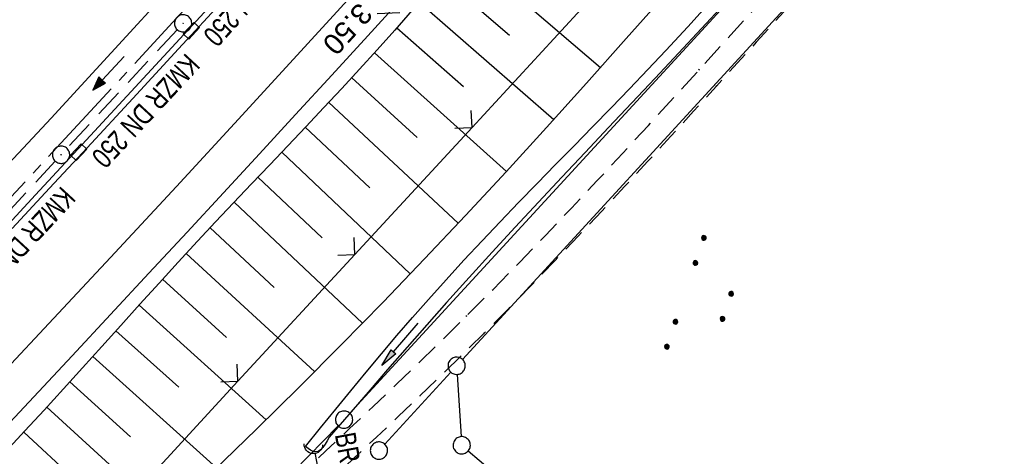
# Model space of a CAD drawing. Extents: x 510908 to 511586, y 472554 to 473315.
# Tile 31 of 34: x 511407 to 511492, y 473116 to 473154. Entities that reach past the tile are written whole.
import ezdxf

# ---------------------------------------------------------------- set-up
doc = ezdxf.new("R2010")
doc.units = 0
doc.header["$LTSCALE"] = 10
doc.header["$MEASUREMENT"] = 0
for name, pattern in [('ACHSE', [5.5, 4, -0.5, 0.5, -0.5]), ('AUSGEZOGEN', [0]), ('LT00', [0]), ('LT11', [0.3, 0.2, -0.1]), ('STRICHLINIE2', [0.375, 0.25, -0.125])]:
    doc.linetypes.add(name, pattern=pattern)
doc.layers.get('0').update_dxf_attribs({"linetype": 'LT00'})
for name, color, linetype in [('-AX-020', 250, 'ACHSE'), ('-Halt-Pfeil', 4, 'LT00'), ('-Haltung', 182, 'STRICHLINIE2'), ('-Haltungsbeschriftung', 182, 'LT00'), ('BEMAßUNG', 255, 'Continuous'), ('DFK_AB_L', 21, 'LT00'), ('DFK_AB_P', 7, 'LT00'), ('DFK_GZPKT', 250, 'LT00'), ('DFK_KATASTER', 250, 'LT00'), ('DFK_NUTZUNG', 250, 'LT00'), ('PFEIL', 140, 'AUSGEZOGEN'), ('V93_AFBR_BAB', 250, 'LT00'), ('V93_BOESCH', 250, 'LT00'), ('V93_BOSCHUNG', 250, 'LT00'), ('V93_FELDWEG', 250, 'LT11'), ('V93_GRABEN', 250, 'LT00'), ('V93_KA_PRUF', 182, 'LT00'), ('V93_LD_MARK', 250, 'LT00'), ('V93_RINNE', 182, 'LT00'), ('V93_SINKK', 182, 'LT00'), ('V93_UK_DURCH', 182, 'LT00'), ('V93_ZAUN', 40, 'LT00')]:
    doc.layers.add(name, color=color, linetype=linetype)
doc.styles.add('Arial', font='ARIAL.TTF')
doc.styles.add('Haltungsbeschriftung', font='ARIAL.TTF', dxfattribs={"width": 0.75})

# ---------------------------------------------------------------- blocks, each defined once
blk = doc.blocks.new('SYMB7010')
at = {"color": 0, "linetype": 'ByBlock'}
for points in [[(-0.031408, 0.499213), (-0.093728, 0.49134), (-0.15457, 0.475719), (-0.212975, 0.452595), (-0.268021, 0.422333), (-0.31884, 0.385411), (-0.36463, 0.342411), (-0.40467, 0.29401), (-0.438329, 0.240973), (-0.465074, 0.184136), (-0.484486, 0.124395), (-0.496256, 0.062692), (-0.5002, 0)], [(-0.5002, 0), (-0.496256, -0.062692), (-0.484486, -0.124395), (-0.465075, -0.184136), (-0.438329, -0.240973), (-0.404671, -0.29401), (-0.36463, -0.342411), (-0.31884, -0.385411), (-0.268021, -0.422333), (-0.212975, -0.452595), (-0.154571, -0.475719), (-0.093728, -0.49134), (-0.031408, -0.499213), (0.031408, -0.499213)], [(0.5002, 0), (0.496256, 0.062692), (0.484485, 0.124395), (0.465074, 0.184136), (0.438329, 0.240973), (0.40467, 0.29401), (0.36463, 0.342411), (0.31884, 0.385411), (0.268021, 0.422333), (0.212975, 0.452595), (0.15457, 0.475719), (0.093728, 0.49134), (0.031408, 0.499213), (-0.031408, 0.499213)], [(0.031408, -0.499213), (0.093728, -0.491341), (0.15457, -0.475719), (0.212975, -0.452595), (0.268021, -0.422333), (0.31884, -0.385411), (0.36463, -0.342411), (0.404671, -0.294011), (0.438329, -0.240974), (0.465075, -0.184136), (0.484486, -0.124395), (0.496256, -0.062692), (0.500201, 0)]]:
    blk.add_lwpolyline(points, dxfattribs=at)
blk = doc.blocks.new('SYMB0003')
at = {"color": 0, "linetype": 'ByBlock'}
for p, q in [((-0.015712, 0), (0.010166, 0.012015)), ((0, -0.021257), (-0.015712, 0)), ((0.010166, 0.012015), (0, -0.021257))]:
    blk.add_line(p, q, dxfattribs=at)
for points in [[(-0.031395, 0.499013), (-0.093691, 0.491144), (-0.154509, 0.475528), (-0.21289, 0.452414), (-0.267913, 0.422164), (-0.318712, 0.385257), (-0.364484, 0.342274), (-0.404509, 0.293893), (-0.438154, 0.240877), (-0.464888, 0.184062), (-0.484292, 0.124345), (-0.496058, 0.062667), (-0.5, 0)], [(-0.5, 0), (-0.496058, -0.062667), (-0.484292, -0.124345), (-0.464888, -0.184062), (-0.438154, -0.240877), (-0.404509, -0.293893), (-0.364485, -0.342274), (-0.318712, -0.385257), (-0.267914, -0.422164), (-0.21289, -0.452414), (-0.154509, -0.475529), (-0.093691, -0.491144), (-0.031395, -0.499014), (0.031395, -0.499014)], [(0.5, 0), (0.496057, 0.062667), (0.484292, 0.124345), (0.464888, 0.184062), (0.438153, 0.240877), (0.404509, 0.293893), (0.364484, 0.342274), (0.318712, 0.385257), (0.267913, 0.422164), (0.21289, 0.452414), (0.154509, 0.475528), (0.093691, 0.491144), (0.031395, 0.499013), (-0.031395, 0.499013)], [(0.031395, -0.499014), (0.093691, -0.491144), (0.154509, -0.475529), (0.21289, -0.452414), (0.267914, -0.422164), (0.318712, -0.385257), (0.364485, -0.342274), (0.404509, -0.293893), (0.438154, -0.240877), (0.464889, -0.184062), (0.484292, -0.124345), (0.496058, -0.062667), (0.5, 0)]]:
    blk.add_lwpolyline(points, dxfattribs=at)
blk = doc.blocks.new('SYMB0011')
at = {"color": 0, "linetype": 'ByBlock'}
for p, q in [((0.5, 0), (-0.5, 0)), ((0, 0.5), (0, -0.5))]:
    blk.add_line(p, q, dxfattribs=at)
blk = doc.blocks.new('SYMB0024')
at = {"color": 0, "linetype": 'ByBlock'}
for p, q in [((-0.5, 0.5), (0, 0)), ((0, 0), (0.5, 0.5))]:
    blk.add_line(p, q, dxfattribs=at)
blk = doc.blocks.new('Pfreil3')
at = {"layer": 'PFEIL'}
blk.add_hatch(color=256, dxfattribs=at).paths.add_polyline_path([(-1.549, 0.273), (-1.549, -0.273), (0, 0)])
for p, q in [((-1.549, 0), (-4.831, 0)), ((-1.549, -0.273), (-1.549, 0.273)), ((-1.549, 0.273), (0, 0)), ((0, 0), (-1.549, -0.273))]:
    blk.add_line(p, q, dxfattribs=at)
blk = doc.blocks.new('SYMB0652')
at = {"color": 0, "linetype": 'ByBlock'}
blk.add_lwpolyline([(-0.15, -0.075), (0.15, -0.075), (0.15, 0.075), (-0.15, 0.075), (-0.15, -0.075)], dxfattribs=at)
blk = doc.blocks.new('SYMB1107')
at = {"color": 0, "linetype": 'ByBlock'}
for points in [[(-0.2, 0), (-0.196157, 0.039018), (-0.184776, 0.076537), (-0.166294, 0.111114), (-0.141421, 0.141421), (-0.111114, 0.166294), (-0.076537, 0.184776), (-0.039018, 0.196157), (0, 0.2)], [(0, 0.2), (0.039018, 0.196157), (0.076537, 0.184776), (0.111114, 0.166294), (0.141421, 0.141421), (0.166294, 0.111114), (0.184776, 0.076537), (0.196157, 0.039018), (0.2, 0)]]:
    blk.add_lwpolyline(points, dxfattribs=at)
blk = doc.blocks.new('_Oblique')
at = {"color": 0, "linetype": 'ByBlock', "lineweight": -2}
blk.add_line((-0.5, -0.5), (0.5, 0.5), dxfattribs=at)
blk = doc.blocks.new('SYMB7111')
at = {"color": 0, "linetype": 'ByBlock'}
for p, q in [((-0.13, 0.202919), (-0.13, 0.177081)), ((-0.125, 0.172895), (-0.125, 0.207105)), ((-0.12, 0.209164), (-0.12, 0.170836)), ((-0.115, 0.170204), (-0.115, 0.209796)), ((-0.11, 0.209164), (-0.11, 0.170836)), ((-0.105, 0.172895), (-0.105, 0.207105)), ((-0.1, 0.202919), (-0.1, 0.177081)), ((-0.095, 0.189874), (-0.095, 0.190146)), ((0.1, 0.202919), (0.1, 0.177081)), ((0.105, 0.172895), (0.105, 0.207105)), ((0.11, 0.209164), (0.11, 0.170836)), ((0.115, 0.170204), (0.115, 0.209796)), ((0.12, 0.209164), (0.12, 0.170836)), ((0.125, 0.172895), (0.125, 0.207105)), ((0.13, 0.202919), (0.13, 0.177081)), ((0.135, 0.189874), (0.135, 0.190146)), ((-0.505, -0.170836), (-0.505, -0.209164)), ((-0.5, -0.209796), (-0.5, -0.170204)), ((-0.495, -0.170836), (-0.495, -0.209164)), ((-0.275, -0.170836), (-0.275, -0.209164)), ((-0.27, -0.209796), (-0.27, -0.170204)), ((-0.265, -0.170836), (-0.265, -0.209164)), ((0.265, -0.170836), (0.265, -0.209164)), ((0.27, -0.209796), (0.27, -0.170204)), ((0.275, -0.170836), (0.275, -0.209164)), ((0.495, -0.170836), (0.495, -0.209164)), ((0.5, -0.209796), (0.5, -0.170204)), ((0.505, -0.170836), (0.505, -0.209164)), ((-0.515, -0.177081), (-0.515, -0.202919)), ((-0.51, -0.207105), (-0.51, -0.172895)), ((-0.49, -0.207105), (-0.49, -0.172895)), ((-0.485, -0.177081), (-0.485, -0.202919)), ((-0.48, -0.190126), (-0.48, -0.189854)), ((-0.285, -0.177081), (-0.285, -0.202919)), ((-0.28, -0.207105), (-0.28, -0.172895)), ((-0.26, -0.207105), (-0.26, -0.172895)), ((-0.255, -0.177081), (-0.255, -0.202919)), ((-0.25, -0.190126), (-0.25, -0.189854)), ((0.255, -0.177081), (0.255, -0.202919)), ((0.26, -0.207105), (0.26, -0.172895)), ((0.28, -0.207105), (0.28, -0.172895)), ((0.285, -0.177081), (0.285, -0.202919)), ((0.29, -0.190126), (0.29, -0.189854)), ((0.485, -0.177081), (0.485, -0.202919)), ((0.49, -0.207105), (0.49, -0.172895)), ((0.51, -0.207105), (0.51, -0.172895)), ((0.515, -0.177081), (0.515, -0.202919)), ((0.52, -0.190126), (0.52, -0.189854))]:
    blk.add_line(p, q, dxfattribs=at)
for points in [[(-0.095, 0.19), (-0.096981, 0.198678), (-0.10253, 0.205637), (-0.11055, 0.209499), (-0.11945, 0.209499), (-0.12747, 0.205637), (-0.133019, 0.198678), (-0.135, 0.19), (-0.133019, 0.181322), (-0.12747, 0.174363), (-0.11945, 0.170501), (-0.11055, 0.170501), (-0.10253, 0.174363), (-0.096981, 0.181322), (-0.095, 0.19)], [(0.135, 0.19), (0.133019, 0.198678), (0.12747, 0.205637), (0.11945, 0.209499), (0.11055, 0.209499), (0.10253, 0.205637), (0.096981, 0.198678), (0.095, 0.19), (0.096981, 0.181322), (0.10253, 0.174363), (0.11055, 0.170501), (0.11945, 0.170501), (0.12747, 0.174363), (0.133019, 0.181322), (0.135, 0.19)], [(-0.48, -0.19), (-0.481981, -0.181322), (-0.48753, -0.174363), (-0.49555, -0.170501), (-0.50445, -0.170501), (-0.51247, -0.174363), (-0.518019, -0.181322), (-0.52, -0.19), (-0.518019, -0.198678), (-0.51247, -0.205637), (-0.50445, -0.209499), (-0.49555, -0.209499), (-0.48753, -0.205637), (-0.481981, -0.198678), (-0.48, -0.19)], [(-0.25, -0.19), (-0.251981, -0.181322), (-0.25753, -0.174363), (-0.26555, -0.170501), (-0.27445, -0.170501), (-0.28247, -0.174363), (-0.288019, -0.181322), (-0.29, -0.19), (-0.288019, -0.198678), (-0.28247, -0.205637), (-0.27445, -0.209499), (-0.26555, -0.209499), (-0.25753, -0.205637), (-0.251981, -0.198678), (-0.25, -0.19)], [(0.29, -0.19), (0.288019, -0.181322), (0.28247, -0.174363), (0.27445, -0.170501), (0.26555, -0.170501), (0.25753, -0.174363), (0.251981, -0.181322), (0.25, -0.19), (0.251981, -0.198678), (0.25753, -0.205637), (0.26555, -0.209499), (0.27445, -0.209499), (0.28247, -0.205637), (0.288019, -0.198678), (0.29, -0.19)], [(0.52, -0.19), (0.518019, -0.181322), (0.51247, -0.174363), (0.50445, -0.170501), (0.49555, -0.170501), (0.48753, -0.174363), (0.481981, -0.181322), (0.48, -0.19), (0.481981, -0.198678), (0.48753, -0.205637), (0.49555, -0.209499), (0.50445, -0.209499), (0.51247, -0.205637), (0.518019, -0.198678), (0.52, -0.19)]]:
    blk.add_lwpolyline(points, dxfattribs=at)
blk = doc.blocks.new('SYMB0070')
at = {"color": 0, "linetype": 'ByBlock'}
for p, q in [((-0.5, 0), (0.2, 0)), ((0.5, 0), (0.2, 0.1)), ((0.2, 0.1), (0.2, 0)), ((0.468, 0), (0.21, 0.086)), ((0.21, 0.086), (0.21, -0.086)), ((0.21, -0.086), (0.468, 0)), ((0.22, -0.072), (0.437, 0)), ((0.23, -0.058), (0.405, 0)), ((0.24, -0.045), (0.374, 0)), ((0.342, 0), (0.25, 0.031)), ((0.25, 0.031), (0.25, -0.031)), ((0.25, -0.031), (0.342, 0)), ((0.26, -0.017), (0.31, 0)), ((0.27, -0.003), (0.279, 0))]:
    blk.add_line(p, q, dxfattribs=at)
for points in [[(0.2, 0), (0.2, -0.1), (0.5, 0)], [(0.437, 0), (0.22, 0.072), (0.22, -0.072)], [(0.405, 0), (0.23, 0.058), (0.23, -0.058)], [(0.374, 0), (0.24, 0.045), (0.24, -0.045)], [(0.31, 0), (0.26, 0.017), (0.26, -0.017)], [(0.279, 0), (0.27, 0.003), (0.27, -0.003)]]:
    blk.add_lwpolyline(points, dxfattribs=at)

msp = doc.modelspace()

# ---------------------------------------------------------------- linework, layer by layer
at = {"layer": '-AX-020', "ltscale": 0.2, "flags": 128}
msp.add_lwpolyline([(511480.547, 473221.704), (511477.572, 473218.186), (511475.548, 473215.811), (511467.291, 473206.202), (511458.976, 473196.642), (511450.605, 473187.132), (511442.182, 473177.667), (511433.709, 473168.249), (511425.188, 473158.872), (511416.622, 473149.537), (511408.014, 473140.241), (511399.365, 473130.982), (511390.679, 473121.758), (511381.958, 473112.568), (511373.205, 473103.409), (511364.421, 473094.278), (511355.61, 473085.175), (511346.772, 473076.096), (511337.912, 473067.039), (511329.031, 473058.003), (511320.132, 473048.986), (511311.216, 473039.984), (511302.286, 473030.997), (511293.345, 473022.02), (511284.394, 473013.053), (511275.436, 473004.094), (511266.473, 472995.139), (511255.909, 472984.591), (511236.789, 472965.502), (511230.177, 472958.9), (511223.567, 472952.294), (511216.964, 472945.683), (511210.368, 472939.063), (511203.785, 472932.433), (511197.215, 472925.788), (511190.663, 472919.125), (511184.131, 472912.443), (511177.622, 472905.739), (511171.139, 472899.01), (511164.685, 472892.252), (511158.263, 472885.464), (511151.877, 472878.643), (511145.529, 472871.786), (511139.222, 472864.891), (511132.96, 472857.955), (511126.746, 472850.976), (511120.583, 472843.952), (511114.476, 472836.881), (511109.32, 472830.82), (511103.322, 472823.655), (511097.386, 472816.438), (511091.511, 472809.171), (511085.699, 472801.854), (511079.95, 472794.488), (511074.265, 472787.072), (511068.642, 472779.609), (511063.084, 472772.097), (511057.591, 472764.538), (511052.162, 472756.933), (511046.799, 472749.281), (511041.501, 472741.584), (511036.27, 472733.841), (511031.105, 472726.054), (511026.007, 472718.223), (511020.976, 472710.349), (511016.012, 472702.431), (511011.117, 472694.472), (511006.29, 472686.471), (511001.532, 472678.429), (510996.842, 472670.347), (510992.818, 472663.272)], dxfattribs=at)
at = {"layer": '-Haltung'}
for p, q in [((511420.599, 473152.797), (511411.019, 473142.468)), ((511410, 473141.367), (511399.375, 473129.877)), ((511432.565, 473115.981), (511433.364, 473111.654))]:
    msp.add_line(p, q, dxfattribs=at)
at = {"layer": 'DFK_AB_L'}
for p, q in [((511435.598, 473119.432), (511491.513, 473180.337)), ((511434.567, 473118.342), (511430.724, 473114.397))]:
    msp.add_line(p, q, dxfattribs=at)
at = {"layer": 'DFK_KATASTER'}
for p, q in [((511445.377, 473124.113), (511494.543, 473177.737)), ((511438.627, 473116.743), (511444.364, 473123.007)), ((511444.918, 473122.812), (511445.263, 473117.398)), ((511445.883, 473116.165), (511457.878, 473106.005))]:
    msp.add_line(p, q, dxfattribs=at)
at = {"layer": 'V93_AFBR_BAB'}
for points in [[(511478.952, 473222.931), (511473.15, 473216.01), (511457.141, 473197.691), (511441.699, 473180.367), (511425.589, 473162.53), (511409.638, 473145.109), (511393.321, 473127.62), (511376.494, 473109.827), (511359.822, 473092.378)], [(511440.464, 473155.923), (511437.142, 473152.264), (511434.018, 473148.84), (511430.886, 473145.422), (511427.749, 473142.009), (511424.606, 473138.601), (511421.46, 473135.197), (511418.135, 473131.606), (511414.806, 473128.019), (511411.472, 473124.437), (511408.132, 473120.859), (511404.786, 473117.288)]]:
    msp.add_lwpolyline(points, dxfattribs=at)
at = {"layer": 'V93_BOESCH'}
for points in [[(511493.348, 473192.634), (511491.012, 473189.696), (511488.67, 473186.763), (511486.32, 473183.836), (511483.054, 473179.799), (511479.77, 473175.776), (511476.465, 473171.77), (511473.14, 473167.781), (511469.792, 473163.81), (511466.421, 473159.859), (511463.026, 473155.929), (511459.605, 473152.021), (511456.157, 473148.137), (511452.681, 473144.277), (511449.177, 473140.443), (511445.643, 473136.636), (511442.077, 473132.857), (511438.479, 473129.108), (511434.847, 473125.39), (511431.181, 473121.703), (511427.48, 473118.05), (511423.741, 473114.431)], [(511441.008, 473154.484), (511439.498, 473152.765), (511437.976, 473151.058), (511436.443, 473149.368), (511434.897, 473147.69), (511433.34, 473146.022), (511431.776, 473144.36), (511430.206, 473142.703), (511428.634, 473141.049), (511427.062, 473139.394), (511425.492, 473137.737), (511423.928, 473136.075), (511422.371, 473134.406), (511420.69, 473132.583), (511419.019, 473130.751), (511417.355, 473128.913), (511415.695, 473127.071), (511414.036, 473125.228), (511412.377, 473123.386), (511410.713, 473121.547), (511409.043, 473119.715), (511407.364, 473117.892), (511405.673, 473116.079)]]:
    msp.add_lwpolyline(points, dxfattribs=at)
at = {"layer": 'V93_BOSCHUNG'}
for p, q in [((511445.481, 473159.675), (511457.375, 473149.503)), ((511443.546, 473157.417), (511449.452, 473152.332)), ((511441.611, 473155.177), (511453.324, 473144.987)), ((511439.679, 473152.97), (511445.47, 473147.843)), ((511437.726, 473150.781), (511449.19, 473140.457)), ((511435.758, 473148.623), (511441.428, 473143.41)), ((511433.753, 473146.463), (511445.014, 473135.966)), ((511431.725, 473144.307), (511437.327, 473139.031)), ((511429.679, 473142.149), (511440.841, 473131.563)), ((511427.613, 473139.974), (511433.187, 473134.687)), ((511425.54, 473137.787), (511436.68, 473127.258)), ((511423.458, 473135.573), (511429.032, 473130.359)), ((511421.381, 473133.335), (511432.53, 473123.052)), ((511419.329, 473131.092), (511424.881, 473126.025)), ((511417.289, 473128.839), (511428.322, 473118.875)), ((511415.272, 473126.601), (511420.726, 473121.692)), ((511413.265, 473124.371), (511424.016, 473114.695)), ((511411.272, 473122.164), (511416.546, 473117.382)), ((511409.28, 473119.974), (511419.603, 473110.51)), ((511407.275, 473117.796), (511412.324, 473113.114))]:
    msp.add_line(p, q, dxfattribs=at)
at = {"layer": 'V93_FELDWEG', "flags": 128}
for points in [[(511264.307, 472971.807), (511265.388, 472971.846), (511266.717, 472971.906), (511268.044, 472971.982), (511269.367, 472972.08), (511270.686, 472972.206), (511272, 472972.365), (511273.307, 472972.563), (511274.609, 472972.806), (511275.902, 472973.098), (511277.288, 472973.474), (511278.66, 472973.913), (511280.012, 472974.415), (511281.341, 472974.977), (511282.641, 472975.599), (511283.907, 472976.279), (511285.136, 472977.017), (511286.323, 472977.81), (511287.459, 472978.653), (511288.551, 472979.546), (511289.606, 472980.484), (511290.625, 472981.463), (511291.614, 472982.476), (511292.577, 472983.521), (511293.517, 472984.593), (511294.439, 472985.686), (511295.346, 472986.797), (511296.242, 472987.92), (511297.133, 472989.051), (511298.02, 472990.185), (511298.91, 472991.318), (511299.805, 472992.445), (511300.71, 472993.561), (511301.629, 472994.662), (511302.787, 472995.996), (511303.969, 472997.304), (511305.172, 472998.588), (511306.394, 472999.851), (511307.63, 473001.099), (511308.879, 473002.332), (511310.137, 473003.556), (511311.401, 473004.774), (511312.669, 473005.988), (511315.15, 473008.364), (511317.633, 473010.739), (511320.12, 473013.112), (511322.61, 473015.482), (511325.106, 473017.847), (511327.607, 473020.207), (511330.116, 473022.559), (511332.634, 473024.901), (511335.16, 473027.234), (511338.573, 473030.35), (511342.003, 473033.447), (511345.45, 473036.524), (511348.913, 473039.583), (511352.391, 473042.625), (511355.883, 473045.652), (511359.387, 473048.665), (511362.904, 473051.664), (511366.432, 473054.652), (511368.204, 473056.146), (511369.977, 473057.641), (511371.747, 473059.137), (511373.513, 473060.639), (511375.272, 473062.148), (511377.022, 473063.667), (511378.76, 473065.198), (511380.484, 473066.745), (511382.192, 473068.308), (511383.923, 473069.932), (511385.632, 473071.578), (511387.318, 473073.248), (511388.978, 473074.945), (511390.609, 473076.671), (511392.211, 473078.426), (511393.78, 473080.212), (511395.316, 473082.032), (511396.814, 473083.888), (511398.275, 473085.78), (511398.988, 473086.736), (511399.696, 473087.696), (511400.405, 473088.654), (511401.119, 473089.605), (511401.845, 473090.544), (511402.586, 473091.464), (511403.349, 473092.361), (511404.139, 473093.228), (511404.961, 473094.06), (511405.875, 473094.903), (511406.827, 473095.706), (511407.811, 473096.473), (511408.824, 473097.21), (511409.86, 473097.921), (511410.915, 473098.613), (511411.984, 473099.29), (511413.063, 473099.958), (511414.147, 473100.622), (511415.232, 473101.286), (511416.312, 473101.957), (511417.383, 473102.639), (511418.44, 473103.338), (511419.838, 473104.313), (511421.206, 473105.324), (511422.547, 473106.366), (511423.865, 473107.437), (511425.162, 473108.532), (511426.441, 473109.647), (511427.707, 473110.779), (511428.962, 473111.923), (511430.209, 473113.075), (511431.452, 473114.233), (511433.515, 473116.161), (511435.572, 473118.094), (511437.623, 473120.033), (511439.665, 473121.98), (511441.697, 473123.937), (511443.717, 473125.907), (511445.722, 473127.891), (511448.03, 473130.211), (511450.317, 473132.551), (511452.588, 473134.908), (511454.842, 473137.281), (511457.083, 473139.668), (511459.311, 473142.066), (511461.528, 473144.474), (511463.736, 473146.889), (511465.938, 473149.311), (511468.693, 473152.355), (511471.442, 473155.405), (511474.186, 473158.459), (511476.926, 473161.516), (511479.665, 473164.575), (511482.403, 473167.636), (511485.143, 473170.697), (511487.886, 473173.758), (511490.634, 473176.818), (511493.389, 473179.875), (511495.281, 473181.969), (511497.174, 473184.063), (511499.067, 473186.158), (511500.957, 473188.256), (511502.842, 473190.358), (511504.719, 473192.466), (511506.587, 473194.581), (511508.442, 473196.704), (511510.28, 473198.833)], [(511512.016, 473197.497), (511511.132, 473196.464), (511509.168, 473194.195), (511507.189, 473191.936), (511505.199, 473189.685), (511503.199, 473187.442), (511501.192, 473185.204), (511499.18, 473182.97), (511497.166, 473180.741), (511495.15, 473178.514), (511491.679, 473174.677), (511488.212, 473170.844), (511484.748, 473167.014), (511481.285, 473163.186), (511477.823, 473159.359), (511474.361, 473155.534), (511470.896, 473151.71), (511467.429, 473147.886), (511465.448, 473145.703), (511463.464, 473143.523), (511461.475, 473141.347), (511459.479, 473139.176), (511457.474, 473137.014), (511455.459, 473134.862), (511453.431, 473132.722), (511451.39, 473130.597), (511449.332, 473128.487), (511447.256, 473126.396), (511445.408, 473124.567), (511443.547, 473122.751), (511441.674, 473120.946), (511439.792, 473119.15), (511437.902, 473117.361), (511436.008, 473115.577), (511434.11, 473113.795), (511432.211, 473112.012), (511431.101, 473110.97), (511429.987, 473109.932), (511428.868, 473108.901), (511427.738, 473107.881), (511426.596, 473106.876), (511425.437, 473105.891), (511424.259, 473104.93), (511423.057, 473103.996), (511421.829, 473103.095), (511420.572, 473102.228), (511419.281, 473101.402), (511418.276, 473100.802), (511417.256, 473100.221), (511416.224, 473099.655), (511415.187, 473099.098), (511414.148, 473098.543), (511413.114, 473097.986), (511412.088, 473097.421), (511411.077, 473096.842), (511410.085, 473096.244), (511409.118, 473095.621), (511408.179, 473094.967), (511407.275, 473094.278), (511406.41, 473093.546), (511405.589, 473092.768), (511404.909, 473092.044), (511404.262, 473091.285), (511403.643, 473090.495), (511403.048, 473089.679), (511402.471, 473088.843), (511401.909, 473087.991), (511401.355, 473087.128), (511400.806, 473086.26), (511400.256, 473085.39), (511399.701, 473084.525), (511398.349, 473082.508), (511396.942, 473080.539), (511395.486, 473078.617), (511393.982, 473076.738), (511392.433, 473074.901), (511390.844, 473073.102), (511389.216, 473071.34), (511387.554, 473069.612), (511385.859, 473067.916), (511384.136, 473066.248), (511382.432, 473064.65), (511380.706, 473063.073), (511378.96, 473061.517), (511377.199, 473059.979), (511375.423, 473058.454), (511373.636, 473056.942), (511371.841, 473055.439), (511370.04, 473053.942), (511368.236, 473052.45), (511365.572, 473050.248), (511362.908, 473048.047), (511360.247, 473045.844), (511357.591, 473043.637), (511354.94, 473041.424), (511352.297, 473039.203), (511349.664, 473036.971), (511347.041, 473034.726), (511344.432, 473032.466), (511341.837, 473030.19), (511339.259, 473027.895), (511336.699, 473025.578), (511334.423, 473023.485), (511332.16, 473021.374), (511329.91, 473019.25), (511327.67, 473017.115), (511325.439, 473014.971), (511323.215, 473012.82), (511320.996, 473010.665), (511318.78, 473008.508), (511316.566, 473006.353), (511314.351, 473004.2), (511313.095, 473002.981), (511311.841, 473001.761), (511310.591, 473000.537), (511309.348, 472999.304), (511308.114, 472998.061), (511306.893, 472996.803), (511305.685, 472995.528), (511304.495, 472994.232), (511303.324, 472992.913), (511302.378, 472991.81), (511301.442, 472990.693), (511300.514, 472989.567), (511299.59, 472988.437), (511298.666, 472987.306), (511297.739, 472986.181), (511296.804, 472985.065), (511295.858, 472983.963), (511294.897, 472982.88), (511293.918, 472981.819), (511292.917, 472980.787), (511291.889, 472979.787), (511290.833, 472978.824), (511289.743, 472977.903), (511288.616, 472977.028), (511287.449, 472976.203), (511286.179, 472975.398), (511284.865, 472974.653), (511283.513, 472973.968), (511282.128, 472973.343), (511280.714, 472972.776), (511279.276, 472972.269), (511277.821, 472971.82), (511276.352, 472971.428), (511275.006, 472971.121), (511273.653, 472970.856), (511272.296, 472970.63), (511270.933, 472970.436), (511269.567, 472970.272), (511268.197, 472970.131), (511266.825, 472970.009), (511265.45, 472969.902), (511264.074, 472969.804), (511262.172, 472969.675)]]:
    msp.add_lwpolyline(points, dxfattribs=at)
at = {"layer": 'V93_GRABEN'}
for points in [[(511431.732, 473116.543), (511433.045, 473118.163), (511434.361, 473119.781), (511435.68, 473121.396), (511437.006, 473123.004), (511438.341, 473124.605), (511439.686, 473126.196), (511441.045, 473127.775), (511442.418, 473129.341), (511443.954, 473131.052), (511445.508, 473132.747), (511447.078, 473134.428), (511448.66, 473136.098), (511450.253, 473137.758), (511451.854, 473139.411), (511453.459, 473141.06), (511455.067, 473142.707), (511456.674, 473144.355), (511458.277, 473146.006), (511459.875, 473147.662), (511461.464, 473149.325), (511463.042, 473150.999), (511464.939, 473153.048), (511466.817, 473155.113)], [(511468.127, 473155.036), (511464.135, 473150.752), (511462.109, 473148.592), (511460.08, 473146.435), (511458.051, 473144.279), (511456.022, 473142.122), (511453.997, 473139.962), (511451.977, 473137.797), (511449.964, 473135.626), (511447.961, 473133.446), (511445.968, 473131.256), (511443.99, 473129.054), (511442.275, 473127.122), (511440.569, 473125.18), (511438.872, 473123.231), (511437.18, 473121.278), (511435.493, 473119.32), (511433.807, 473117.361)], [(511433.807, 473117.361), (511433.626, 473117.037), (511433.441, 473116.732), (511433.25, 473116.465), (511433.05, 473116.254), (511432.837, 473116.118), (511432.608, 473116.075), (511432.401, 473116.122), (511432.184, 473116.228), (511431.96, 473116.376), (511431.732, 473116.543)]]:
    msp.add_lwpolyline(points, dxfattribs=at)
at = {"layer": 'V93_LD_MARK'}
msp.add_lwpolyline([(511488.424, 473215.644), (511482.281, 473208.414), (511476.784, 473202.016), (511471.261, 473195.641), (511465.714, 473189.287), (511460.142, 473182.954), (511454.547, 473176.641), (511448.93, 473170.348), (511443.29, 473164.074), (511437.63, 473157.819), (511431.95, 473151.582), (511426.25, 473145.363), (511420.532, 473139.16), (511414.797, 473132.973), (511409.044, 473126.802), (511403.276, 473120.646)], dxfattribs=at)
at = {"layer": 'V93_RINNE'}
for points in [[(511481.777, 473220.758), (511478.997, 473217.482), (511475.895, 473213.854), (511473.264, 473210.799), (511470.625, 473207.752), (511467.977, 473204.711), (511465.322, 473201.677), (511462.662, 473198.647), (511459.998, 473195.621), (511454.807, 473189.746), (511449.602, 473183.882), (511444.385, 473178.029), (511441.163, 473174.428), (511437.935, 473170.832), (511434.701, 473167.242), (511431.46, 473163.658), (511428.211, 473160.081), (511425.051, 473156.617), (511421.884, 473153.16), (511418.712, 473149.708), (511415.533, 473146.261), (511412.351, 473142.818), (511408.291, 473138.437), (511404.225, 473134.062)], [(511406.248, 473135.508), (511409.508, 473139.006), (511412.762, 473142.509), (511416.742, 473146.812), (511420.712, 473151.124), (511424.67, 473155.447), (511428.617, 473159.78), (511431.87, 473163.369), (511435.116, 473166.965), (511438.356, 473170.566), (511441.591, 473174.172), (511444.821, 473177.782), (511447.954, 473181.289), (511451.082, 473184.799), (511454.207, 473188.313), (511457.326, 473191.831), (511460.44, 473195.355), (511463.625, 473198.973), (511466.802, 473202.599), (511469.97, 473206.233), (511473.126, 473209.876), (511476.271, 473213.529), (511480.143, 473218.064), (511482.168, 473220.457)]]:
    msp.add_lwpolyline(points, dxfattribs=at)
at = {"layer": 'V93_ZAUN'}
for p, q in [((511446.203, 473144.283), (511456.365, 473155.316)), ((511436.04, 473133.25), (511446.203, 473144.283)), ((511425.877, 473122.218), (511436.04, 473133.25)), ((511415.714, 473111.185), (511425.877, 473122.218))]:
    msp.add_line(p, q, dxfattribs=at)

# ---------------------------------------------------------------- block references
at = {"layer": '-Halt-Pfeil', "xscale": 3.999999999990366, "yscale": 4, "zscale": 4, "rotation": 227.1539321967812}
msp.add_blockref('SYMB0070', (511414.627, 473148.997), dxfattribs=at)
at = {"layer": 'BEMAßUNG', "xscale": 1.400000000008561, "yscale": 1.400000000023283, "zscale": 1.4, "rotation": 317.6243740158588}
msp.add_blockref('_Oblique', (511438.95, 473154.257), dxfattribs=at)
at = {"layer": 'DFK_AB_P', "xscale": 1.499999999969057, "yscale": 1.5, "zscale": 1.5, "rotation": 251.2881100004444}
msp.add_blockref('SYMB0003', (511435.09, 473118.88), dxfattribs=at)
at = {"layer": 'DFK_GZPKT', "xscale": 1.499999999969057, "yscale": 1.5, "zscale": 1.5, "rotation": 251.2881100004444}
for p in [(511444.87, 473123.56), (511445.31, 473116.65), (511438.12, 473116.19)]:
    msp.add_blockref('SYMB7010', p, dxfattribs=at)
at = {"layer": 'DFK_NUTZUNG', "xscale": 9.99999999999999, "yscale": 10, "zscale": 10, "rotation": 251.28826}
msp.add_blockref('SYMB7111', (511466.54, 473129.343), dxfattribs=at)
at = {"layer": 'PFEIL', "rotation": 229.2226505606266}
msp.add_blockref('Pfreil3', (511438.363, 473123.601), dxfattribs=at)
at = {"layer": 'V93_FELDWEG', "xscale": 0.1000000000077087, "yscale": 0.1000000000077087, "zscale": 0.1, "rotation": 232.4313122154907}
for p in [(511465.938, 473149.311), (511467.429, 473147.886), (511445.722, 473127.891), (511447.256, 473126.396)]:
    msp.add_blockref('SYMB0011', p, dxfattribs=at)
at = {"layer": 'V93_KA_PRUF', "xscale": 1.499999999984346, "yscale": 1.5, "zscale": 1.5, "rotation": 232.4313115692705}
for p in [(511421.109, 473153.347), (511410.509, 473141.918)]:
    msp.add_blockref('SYMB0003', p, dxfattribs=at)
at = {"layer": 'V93_SINKK', "yscale": 4.5, "zscale": 4.5}
for p, xscale, rotation in [((511421.823, 473152.707), 4.499999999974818, 227.4117024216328), ((511412.034, 473142.139), 4.500000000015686, 227.1801180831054)]:
    msp.add_blockref('SYMB0652', p, dxfattribs=dict(at, xscale=xscale, rotation=rotation))
at = {"layer": 'V93_UK_DURCH', "xscale": 4.000000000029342, "yscale": 4, "zscale": 4, "rotation": 176.9460721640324}
msp.add_blockref('SYMB1107', (511432.429, 473116.718), dxfattribs=at)
at = {"layer": 'V93_ZAUN', "xscale": 2.10000000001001, "yscale": 2.100000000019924, "zscale": 2.1, "rotation": 47.35055219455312}
for p in [(511446.203, 473144.283), (511436.04, 473133.25), (511425.877, 473122.218)]:
    msp.add_blockref('SYMB0024', p, dxfattribs=at)

# ---------------------------------------------------------------- texts
at = {"layer": '-Haltungsbeschriftung', "style": 'Haltungsbeschriftung', "width": 0.75}
for s, rotation, p in [('KMZR DN 250', 228.01705, (511430.934, 473161.502)), ('KMZR DN 250', 227.15393, (511421.371, 473150.827)), ('KMZR DN 250', 227.24163, (511410.566, 473139.255)), ('BR DN 700', 280.4545, (511434.28, 473117.572))]:
    msp.add_text(s, height=1.8, rotation=rotation, dxfattribs=at).set_placement(p)
at = {"layer": 'BEMAßUNG', "insert": (511435.388, 473152.858), "char_height": 1.8, "attachment_point": 5, "rotation": 227.62437, "style": 'Arial'}
msp.add_mtext('\\A1;3.50', dxfattribs=at)

doc.saveas('drawing.dxf')
